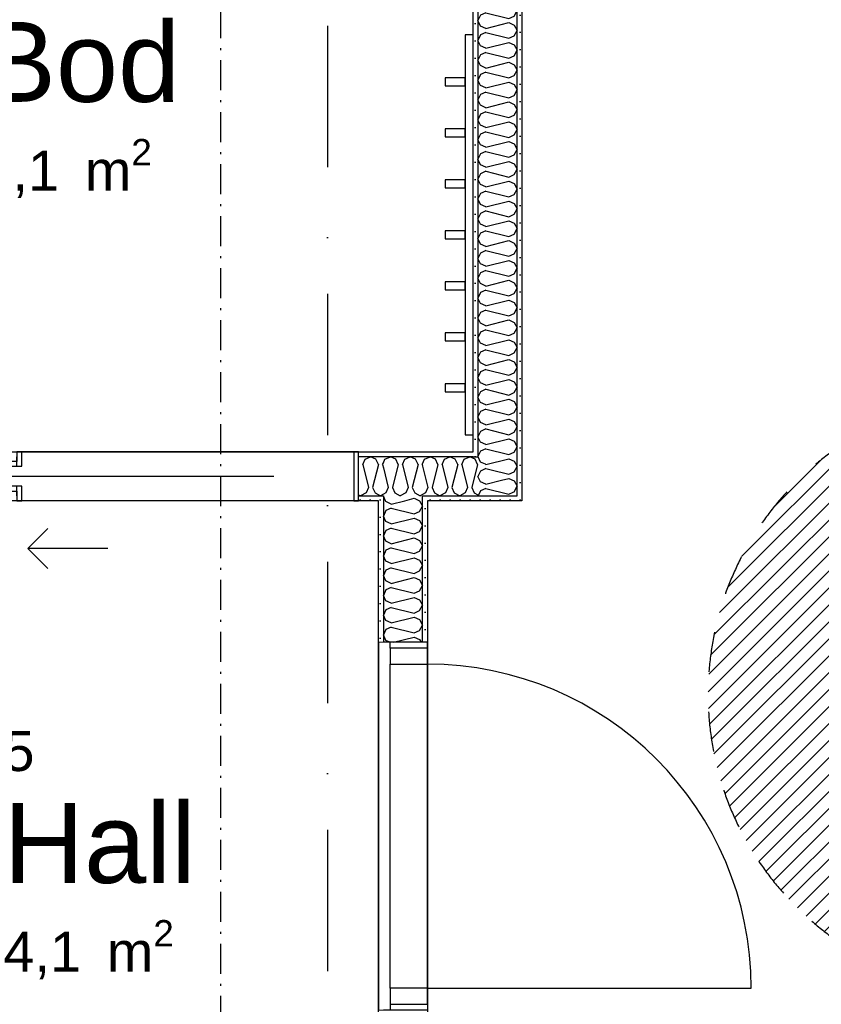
# Model space of a CAD drawing. Header units: millimetres. Extents: x -3836 to 10135, y -3581 to 11389.
# Tile 36 of 47: x 3386 to 5391, y 5471 to 7934. Entities that reach past the tile are written whole.
import ezdxf
from ezdxf.enums import TextEntityAlignment as Align

# ---------------------------------------------------------------- set-up
doc = ezdxf.new("R2010")
doc.units = ezdxf.units.MM
doc.header["$LTSCALE"] = 0.5
doc.header["$MEASUREMENT"] = 0
for name, pattern in [('Over snittplan', [260, 150, -50, 10, -50]), ('PLINE', [0]), ('Prikk & stiplet', [1340.555525, 705.555534, -352.777767, 0, -282.222223]), ('Stipling', [400, 200, -200])]:
    doc.linetypes.add(name, pattern=pattern)
doc.layers.add('236- Innvendig kledning og overflate(Nye konstruksjoner)', color=7, linetype='Continuous', lineweight=0)
for name, color, linetype in [('242- Ikke-bærende innervegger (Skravur)(Nye konstruksjoner)', 7, 'Continuous'), ('242- Ikke-bærende innervegger(Nye konstruksjoner)', 7, 'Continuous'), ('244- Vinduer_ dører_ foldevegger(Nye konstruksjoner)', 7, 'Continuous'), ('261- Primærkonstruksjon (tak)(Nye konstruksjoner)', 7, 'Continuous'), ('68-- Inventar (løst)(Nye konstruksjoner)', 7, 'Continuous'), ('852- Snittmarkør', 7, 'Continuous'), ('862- M___Nettoareal(Nye konstruksjoner)', 7, 'Continuous'), ('862- M___Nettoareal(Polylinje)(Nye konstruksjoner)', 7, 'Continuous'), ('862- M___Nettoareal(Tekst)(Nye konstruksjoner)', 7, 'Continuous')]:
    doc.layers.add(name, color=color, linetype=linetype)
doc.styles.add('GENERATED_STYLE_1', font='arial.ttf')
pattern_1 = [(0, (0, 0), (0, 43.30127), [0, -25]), (0, (12.5, 21.65), (0, 43.30127), [0, -25])]

# ---------------------------------------------------------------- blocks, each defined once
blk = doc.blocks.new('Bod_2_3', base_point=(3534.2, 7817.1))
at = {"layer": '862- M___Nettoareal(Polylinje)(Nye konstruksjoner)', "linetype": 'PLINE', "flags": 128}
blk.add_lwpolyline([(4519.9, 6853), (4519.9, 8929.6), (2538.9, 8929.6), (2538.9, 6853)], close=True, dxfattribs=at)
at = {"layer": '862- M___Nettoareal(Tekst)(Nye konstruksjoner)', "insert": (3290.2, 7635.7), "char_height": 100, "attachment_point": 1, "style": 'GENERATED_STYLE_1'}
blk.add_mtext('\\A1;{\\pql;\\pt0,50;\\fArial|b0|i0|c0|p0;\\W1.000000;4,1\\fArial|b0|i0|c0|p0;\\W1.000000;\\A1{\\H.66x;\\S^  ;}\\fArial|b0|i0|c0|p0;\\W1.000000; m\\fArial|b0|i0|c0|p0;\\W1.000000;\\A1{\\H.66x;\\S2^  ;}}', dxfattribs=at)
at = {"layer": '862- M___Nettoareal(Tekst)(Nye konstruksjoner)', "style": 'GENERATED_STYLE_1'}
for tag, height, p in [('DUMMY_862', 100, (3366.4, 8131.4)), ('DUMMY_861', 100, (3290.2, 8108.6)), ('DUMMY_863', 200, (3778.2, 7974.3)), ('ROOM_NAME', 200, (3290.2, 7928.6)), ('DUMMY_864', 100, (3290.2, 7660))]:
    blk.add_attdef(tag, text='', height=height, dxfattribs=at).set_placement(p, align=Align.TOP_LEFT)
blk = doc.blocks.new('Soverom_3_6', base_point=(5938.9, 6191.4))
at = {"layer": '862- M___Nettoareal(Polylinje)(Nye konstruksjoner)', "linetype": 'PLINE', "flags": 128}
blk.add_lwpolyline([(4641.9, 8929.6), (4641.9, 6731), (4405.4, 6731), (4405.4, 5407), (7532.8, 5407), (7540.4, 8929.6)], close=True, dxfattribs=at)
at = {"layer": '862- M___Nettoareal(Tekst)(Nye konstruksjoner)', "style": 'GENERATED_STYLE_1'}
for tag, height, p in [('DUMMY_862', 100, (5466.4, 6505.7)), ('DUMMY_861', 100, (5390.1, 6482.8)), ('DUMMY_863', 200, (6487.6, 6348.5)), ('ROOM_NAME', 200, (5390.1, 6302.8)), ('DUMMY_864', 100, (5390.1, 6034.2))]:
    blk.add_attdef(tag, text='', height=height, dxfattribs=at).set_placement(p, align=Align.TOP_LEFT)
blk = doc.blocks.new('Hall_5_7', base_point=(3581.5, 5863.3))
at = {"layer": '862- M___Nettoareal(Polylinje)(Nye konstruksjoner)', "linetype": 'PLINE', "flags": 128}
blk.add_lwpolyline([(2939.3, 3677.4), (4283.4, 3678.2), (4283.4, 6731), (2939.3, 6731)], close=True, dxfattribs=at)
at = {"layer": '862- M___Nettoareal(Tekst)(Nye konstruksjoner)', "insert": (3345.2, 5681.9), "char_height": 100, "attachment_point": 1, "style": 'GENERATED_STYLE_1'}
blk.add_mtext('\\A1;{\\pql;\\pt0,50;\\fArial|b0|i0|c0|p0;\\W1.000000;4,1\\fArial|b0|i0|c0|p0;\\W1.000000;\\A1{\\H.66x;\\S^  ;}\\fArial|b0|i0|c0|p0;\\W1.000000; m\\fArial|b0|i0|c0|p0;\\W1.000000;\\A1{\\H.66x;\\S2^  ;}}', dxfattribs=at)
at = {"layer": '862- M___Nettoareal(Tekst)(Nye konstruksjoner)', "style": 'GENERATED_STYLE_1'}
for tag, height, p in [('DUMMY_862', 100, (3421.5, 6177.6)), ('DUMMY_861', 100, (3345.2, 6154.7)), ('DUMMY_863', 200, (3817.7, 6020.4)), ('ROOM_NAME', 200, (3345.2, 5974.7)), ('DUMMY_864', 100, (3345.2, 5706.2))]:
    blk.add_attdef(tag, text='', height=height, dxfattribs=at).set_placement(p, align=Align.TOP_LEFT)
blk = doc.blocks.new('*X67')
at = {"layer": '242- Ikke-bærende innervegger (Skravur)(Nye konstruksjoner)', "linetype": 'PLINE'}
for p, q in [((4538.3, 6827.7), (4532.2, 6840.7)), ((4550.9, 6822), (4538.3, 6827.7)), ((4538.3, 6805.2), (4531.9, 6791.7)), ((4551.6, 6811.3), (4538.3, 6805.2)), ((4551.6, 6811.3), (4565, 6807.9)), ((4538.3, 6778.1), (4531.9, 6791.7)), ((4551.6, 6772.1), (4538.3, 6778.1)), ((4551.6, 6772.1), (4590.9, 6781.9)), ((4538.3, 6755.6), (4532.3, 6743)), ((4551.6, 6761.7), (4538.3, 6755.6)), ((4551.6, 6761.7), (4609.1, 6747.3)), ((4609.1, 6747.3), (4620.4, 6752.5))]:
    blk.add_line(p, q, dxfattribs=at)
blk = doc.blocks.new('*X69')
at = {"layer": '242- Ikke-bærende innervegger (Skravur)(Nye konstruksjoner)', "linetype": 'PLINE'}
for p, q in [((4532.2, 6840.7), (4532, 6841)), ((4551.6, 6821.7), (4609.1, 6836)), ((4609.1, 6836), (4622.3, 6830)), ((4622.3, 6830), (4629.9, 6816.5)), ((4551.6, 6821.7), (4550.9, 6822)), ((4565, 6807.9), (4609.1, 6796.9)), ((4609.1, 6796.9), (4622.3, 6802.9)), ((4622.3, 6802.9), (4629.9, 6816.5)), ((4590.9, 6781.9), (4609.1, 6786.5)), ((4609.1, 6786.5), (4622.3, 6780.4)), ((4622.3, 6780.4), (4629.9, 6766.9)), ((4620.4, 6752.5), (4622.3, 6753.3)), ((4622.3, 6753.3), (4629.9, 6766.9))]:
    blk.add_line(p, q, dxfattribs=at)
blk = doc.blocks.new('*X70')
at = {"layer": '242- Ikke-bærende innervegger (Skravur)(Nye konstruksjoner)', "linetype": 'PLINE'}
for p, q in [((4534.8, 8929.6), (4531.9, 8923.4)), ((4538.3, 8909.8), (4531.9, 8923.4)), ((4551.6, 8903.8), (4609.1, 8918.2)), ((4605.1, 8929.6), (4609.1, 8928.6)), ((4609.1, 8928.6), (4611.2, 8929.6)), ((4609.1, 8918.2), (4622.3, 8912.1)), ((4551.6, 8903.8), (4538.3, 8909.8)), ((4551.6, 8893.4), (4538.3, 8887.3)), ((4551.6, 8893.4), (4609.1, 8879)), ((4622.3, 8912.1), (4629.9, 8898.6)), ((4622.3, 8885), (4629.9, 8898.6)), ((4538.3, 8887.3), (4531.9, 8873.8)), ((4538.3, 8860.3), (4531.9, 8873.8)), ((4551.6, 8854.2), (4609.1, 8868.6)), ((4609.1, 8879), (4622.3, 8885)), ((4609.1, 8868.6), (4622.3, 8862.5)), ((4551.6, 8854.2), (4538.3, 8860.3)), ((4551.6, 8843.8), (4538.3, 8837.8)), ((4551.6, 8843.8), (4609.1, 8829.4)), ((4622.3, 8862.5), (4629.9, 8849)), ((4622.3, 8835.5), (4629.9, 8849)), ((4538.3, 8837.8), (4531.9, 8824.2)), ((4538.3, 8810.7), (4531.9, 8824.2)), ((4551.6, 8804.6), (4609.1, 8819)), ((4609.1, 8829.4), (4622.3, 8835.5)), ((4609.1, 8819), (4622.3, 8813)), ((4551.6, 8804.6), (4538.3, 8810.7)), ((4551.6, 8794.2), (4538.3, 8788.2)), ((4551.6, 8794.2), (4609.1, 8779.9)), ((4622.3, 8813), (4629.9, 8799.4)), ((4622.3, 8785.9), (4629.9, 8799.4)), ((4538.3, 8788.2), (4531.9, 8774.6)), ((4538.3, 8761.1), (4531.9, 8774.6)), ((4551.6, 8755.1), (4609.1, 8769.4)), ((4609.1, 8779.9), (4622.3, 8785.9)), ((4609.1, 8769.4), (4622.3, 8763.4)), ((4551.6, 8755.1), (4538.3, 8761.1)), ((4551.6, 8744.6), (4538.3, 8738.6)), ((4551.6, 8744.6), (4609.1, 8730.3)), ((4622.3, 8763.4), (4629.9, 8749.9)), ((4622.3, 8736.3), (4629.9, 8749.9)), ((4538.3, 8738.6), (4531.9, 8725.1)), ((4538.3, 8711.5), (4531.9, 8725.1)), ((4551.6, 8705.5), (4609.1, 8719.9)), ((4609.1, 8730.3), (4622.3, 8736.3)), ((4609.1, 8719.9), (4622.3, 8713.8)), ((4551.6, 8705.5), (4538.3, 8711.5)), ((4551.6, 8695.1), (4538.3, 8689)), ((4551.6, 8695.1), (4609.1, 8680.7)), ((4622.3, 8713.8), (4629.9, 8700.3)), ((4622.3, 8686.7), (4629.9, 8700.3)), ((4538.3, 8689), (4531.9, 8675.5)), ((4538.3, 8662), (4531.9, 8675.5)), ((4551.6, 8655.9), (4609.1, 8670.3)), ((4609.1, 8680.7), (4622.3, 8686.7)), ((4609.1, 8670.3), (4622.3, 8664.2)), ((4551.6, 8655.9), (4538.3, 8662)), ((4551.6, 8645.5), (4538.3, 8639.5)), ((4551.6, 8645.5), (4609.1, 8631.1)), ((4622.3, 8664.2), (4629.9, 8650.7)), ((4622.3, 8637.2), (4629.9, 8650.7)), ((4538.3, 8639.5), (4531.9, 8625.9)), ((4538.3, 8612.4), (4531.9, 8625.9)), ((4551.6, 8606.3), (4609.1, 8620.7)), ((4609.1, 8631.1), (4622.3, 8637.2)), ((4609.1, 8620.7), (4622.3, 8614.7)), ((4551.6, 8606.3), (4538.3, 8612.4)), ((4551.6, 8595.9), (4538.3, 8589.9)), ((4551.6, 8595.9), (4609.1, 8581.6)), ((4622.3, 8614.7), (4629.9, 8601.1)), ((4622.3, 8587.6), (4629.9, 8601.1)), ((4538.3, 8589.9), (4531.9, 8576.3)), ((4538.3, 8562.8), (4531.9, 8576.3)), ((4551.6, 8556.8), (4609.1, 8571.1)), ((4609.1, 8581.6), (4622.3, 8587.6)), ((4609.1, 8571.1), (4622.3, 8565.1)), ((4551.6, 8556.8), (4538.3, 8562.8)), ((4551.6, 8546.4), (4538.3, 8540.3)), ((4551.6, 8546.4), (4609.1, 8532)), ((4622.3, 8565.1), (4629.9, 8551.6)), ((4622.3, 8538), (4629.9, 8551.6)), ((4538.3, 8540.3), (4531.9, 8526.8)), ((4538.3, 8513.2), (4531.9, 8526.8)), ((4551.6, 8507.2), (4609.1, 8521.6)), ((4609.1, 8532), (4622.3, 8538)), ((4609.1, 8521.6), (4622.3, 8515.5)), ((4551.6, 8507.2), (4538.3, 8513.2)), ((4551.6, 8496.8), (4538.3, 8490.7)), ((4551.6, 8496.8), (4609.1, 8482.4)), ((4622.3, 8515.5), (4629.9, 8502)), ((4622.3, 8488.4), (4629.9, 8502)), ((4538.3, 8490.7), (4531.9, 8477.2)), ((4538.3, 8463.7), (4531.9, 8477.2)), ((4609.1, 8482.4), (4622.3, 8488.4)), ((4551.6, 8457.6), (4538.3, 8463.7)), ((4551.6, 8457.6), (4609.1, 8472)), ((4609.1, 8472), (4622.3, 8466)), ((4622.3, 8466), (4629.9, 8452.4)), ((4622.3, 8438.9), (4629.9, 8452.4)), ((4538.3, 8441.2), (4531.9, 8427.6)), ((4538.3, 8414.1), (4531.9, 8427.6)), ((4551.6, 8447.2), (4538.3, 8441.2)), ((4551.6, 8447.2), (4609.1, 8432.8)), ((4609.1, 8432.8), (4622.3, 8438.9)), ((4551.6, 8408), (4538.3, 8414.1)), ((4551.6, 8408), (4609.1, 8422.4)), ((4609.1, 8422.4), (4622.3, 8416.4)), ((4622.3, 8416.4), (4629.9, 8402.8)), ((4622.3, 8389.3), (4629.9, 8402.8)), ((4538.3, 8391.6), (4531.9, 8378.1)), ((4538.3, 8364.5), (4531.9, 8378.1)), ((4551.6, 8397.6), (4538.3, 8391.6)), ((4551.6, 8397.6), (4609.1, 8383.3)), ((4609.1, 8383.3), (4622.3, 8389.3)), ((4551.6, 8358.5), (4538.3, 8364.5)), ((4551.6, 8358.5), (4609.1, 8372.8)), ((4609.1, 8372.8), (4622.3, 8366.8)), ((4622.3, 8366.8), (4629.9, 8353.3)), ((4622.3, 8339.7), (4629.9, 8353.3)), ((4538.3, 8342), (4531.9, 8328.5)), ((4538.3, 8314.9), (4531.9, 8328.5)), ((4551.6, 8348.1), (4538.3, 8342)), ((4551.6, 8348.1), (4609.1, 8333.7)), ((4609.1, 8333.7), (4622.3, 8339.7)), ((4551.6, 8308.9), (4538.3, 8314.9)), ((4551.6, 8308.9), (4609.1, 8323.3)), ((4609.1, 8323.3), (4622.3, 8317.2)), ((4622.3, 8317.2), (4629.9, 8303.7)), ((4622.3, 8290.2), (4629.9, 8303.7)), ((4538.3, 8292.4), (4531.9, 8278.9)), ((4538.3, 8265.4), (4531.9, 8278.9)), ((4551.6, 8298.5), (4538.3, 8292.4)), ((4551.6, 8298.5), (4609.1, 8284.1)), ((4609.1, 8284.1), (4622.3, 8290.2)), ((4551.6, 8259.3), (4538.3, 8265.4)), ((4551.6, 8259.3), (4609.1, 8273.7)), ((4609.1, 8273.7), (4622.3, 8267.7)), ((4622.3, 8267.7), (4629.9, 8254.1)), ((4622.3, 8240.6), (4629.9, 8254.1)), ((4538.3, 8242.9), (4531.9, 8229.3)), ((4538.3, 8215.8), (4531.9, 8229.3)), ((4551.6, 8248.9), (4538.3, 8242.9)), ((4551.6, 8248.9), (4609.1, 8234.5)), ((4609.1, 8234.5), (4622.3, 8240.6)), ((4551.6, 8209.7), (4538.3, 8215.8)), ((4551.6, 8209.7), (4609.1, 8224.1)), ((4609.1, 8224.1), (4622.3, 8218.1)), ((4622.3, 8218.1), (4629.9, 8204.5)), ((4622.3, 8191), (4629.9, 8204.5)), ((4538.3, 8193.3), (4531.9, 8179.8)), ((4538.3, 8166.2), (4531.9, 8179.8)), ((4551.6, 8199.3), (4538.3, 8193.3)), ((4551.6, 8199.3), (4609.1, 8185)), ((4609.1, 8185), (4622.3, 8191)), ((4551.6, 8160.2), (4538.3, 8166.2)), ((4551.6, 8160.2), (4609.1, 8174.5)), ((4609.1, 8174.5), (4622.3, 8168.5)), ((4622.3, 8168.5), (4629.9, 8155)), ((4622.3, 8141.4), (4629.9, 8155)), ((4538.3, 8143.7), (4531.9, 8130.2)), ((4538.3, 8116.6), (4531.9, 8130.2)), ((4551.6, 8149.8), (4538.3, 8143.7)), ((4551.6, 8149.8), (4609.1, 8135.4)), ((4609.1, 8135.4), (4622.3, 8141.4)), ((4551.6, 8110.6), (4538.3, 8116.6)), ((4551.6, 8110.6), (4609.1, 8125)), ((4609.1, 8125), (4622.3, 8118.9)), ((4622.3, 8118.9), (4629.9, 8105.4)), ((4622.3, 8091.9), (4629.9, 8105.4)), ((4538.3, 8094.1), (4531.9, 8080.6)), ((4538.3, 8067.1), (4531.9, 8080.6)), ((4551.6, 8100.2), (4538.3, 8094.1)), ((4551.6, 8100.2), (4609.1, 8085.8)), ((4609.1, 8085.8), (4622.3, 8091.9)), ((4551.6, 8061), (4538.3, 8067.1)), ((4551.6, 8061), (4609.1, 8075.4)), ((4609.1, 8075.4), (4622.3, 8069.4)), ((4622.3, 8069.4), (4629.9, 8055.8)), ((4622.3, 8042.3), (4629.9, 8055.8)), ((4538.3, 8044.6), (4531.9, 8031)), ((4538.3, 8017.5), (4531.9, 8031)), ((4551.6, 8050.6), (4538.3, 8044.6)), ((4551.6, 8050.6), (4609.1, 8036.2)), ((4609.1, 8036.2), (4622.3, 8042.3)), ((4551.6, 8011.5), (4538.3, 8017.5)), ((4551.6, 8011.5), (4609.1, 8025.8)), ((4609.1, 8025.8), (4622.3, 8019.8)), ((4622.3, 8019.8), (4629.9, 8006.2)), ((4622.3, 7992.7), (4629.9, 8006.2)), ((4538.3, 7995), (4531.9, 7981.5)), ((4538.3, 7967.9), (4531.9, 7981.5)), ((4551.6, 8001), (4538.3, 7995)), ((4551.6, 8001), (4609.1, 7986.7)), ((4609.1, 7986.7), (4622.3, 7992.7)), ((4551.6, 7961.9), (4538.3, 7967.9)), ((4551.6, 7961.9), (4609.1, 7976.2)), ((4609.1, 7976.2), (4622.3, 7970.2)), ((4622.3, 7970.2), (4629.9, 7956.7)), ((4622.3, 7943.1), (4629.9, 7956.7)), ((4538.3, 7945.4), (4531.9, 7931.9)), ((4538.3, 7918.3), (4531.9, 7931.9)), ((4551.6, 7951.5), (4538.3, 7945.4)), ((4551.6, 7951.5), (4609.1, 7937.1)), ((4609.1, 7937.1), (4622.3, 7943.1)), ((4551.6, 7912.3), (4538.3, 7918.3)), ((4551.6, 7912.3), (4609.1, 7926.7)), ((4609.1, 7926.7), (4622.3, 7920.6)), ((4622.3, 7920.6), (4629.9, 7907.1)), ((4622.3, 7893.6), (4629.9, 7907.1)), ((4538.3, 7895.8), (4531.9, 7882.3)), ((4538.3, 7868.8), (4531.9, 7882.3)), ((4551.6, 7901.9), (4538.3, 7895.8)), ((4551.6, 7901.9), (4609.1, 7887.5)), ((4609.1, 7887.5), (4622.3, 7893.6)), ((4551.6, 7862.7), (4538.3, 7868.8)), ((4551.6, 7862.7), (4609.1, 7877.1)), ((4609.1, 7877.1), (4622.3, 7871.1)), ((4622.3, 7871.1), (4629.9, 7857.5)), ((4622.3, 7844), (4629.9, 7857.5)), ((4538.3, 7846.3), (4531.9, 7832.7)), ((4538.3, 7819.2), (4531.9, 7832.7)), ((4551.6, 7852.3), (4538.3, 7846.3)), ((4551.6, 7852.3), (4609.1, 7837.9)), ((4609.1, 7837.9), (4622.3, 7844)), ((4551.6, 7813.2), (4538.3, 7819.2)), ((4551.6, 7813.2), (4609.1, 7827.5)), ((4609.1, 7827.5), (4622.3, 7821.5)), ((4622.3, 7821.5), (4629.9, 7807.9)), ((4622.3, 7794.4), (4629.9, 7807.9)), ((4538.3, 7796.7), (4531.9, 7783.2)), ((4538.3, 7769.6), (4531.9, 7783.2)), ((4551.6, 7802.7), (4538.3, 7796.7)), ((4551.6, 7802.7), (4609.1, 7788.4)), ((4609.1, 7788.4), (4622.3, 7794.4)), ((4551.6, 7763.6), (4538.3, 7769.6)), ((4551.6, 7763.6), (4609.1, 7778)), ((4609.1, 7778), (4622.3, 7771.9)), ((4622.3, 7771.9), (4629.9, 7758.4)), ((4622.3, 7744.8), (4629.9, 7758.4)), ((4538.3, 7747.1), (4531.9, 7733.6)), ((4538.3, 7720), (4531.9, 7733.6)), ((4551.6, 7753.2), (4538.3, 7747.1)), ((4551.6, 7753.2), (4609.1, 7738.8)), ((4609.1, 7738.8), (4622.3, 7744.8)), ((4551.6, 7714), (4538.3, 7720)), ((4551.6, 7714), (4609.1, 7728.4)), ((4609.1, 7728.4), (4622.3, 7722.3)), ((4622.3, 7722.3), (4629.9, 7708.8)), ((4622.3, 7695.3), (4629.9, 7708.8)), ((4538.3, 7697.5), (4531.9, 7684)), ((4551.6, 7703.6), (4538.3, 7697.5)), ((4551.6, 7703.6), (4609.1, 7689.2)), ((4609.1, 7689.2), (4622.3, 7695.3)), ((4538.3, 7670.5), (4531.9, 7684)), ((4551.6, 7664.4), (4538.3, 7670.5)), ((4551.6, 7664.4), (4609.1, 7678.8)), ((4609.1, 7678.8), (4622.3, 7672.8)), ((4622.3, 7672.8), (4629.9, 7659.2)), ((4538.3, 7648), (4531.9, 7634.4)), ((4551.6, 7654), (4538.3, 7648)), ((4551.6, 7654), (4609.1, 7639.6)), ((4609.1, 7639.6), (4622.3, 7645.7)), ((4622.3, 7645.7), (4629.9, 7659.2)), ((4538.3, 7620.9), (4531.9, 7634.4)), ((4551.6, 7614.9), (4538.3, 7620.9)), ((4551.6, 7614.9), (4609.1, 7629.2)), ((4609.1, 7629.2), (4622.3, 7623.2)), ((4622.3, 7623.2), (4629.9, 7609.6)), ((4538.3, 7598.4), (4531.9, 7584.9)), ((4551.6, 7604.4), (4538.3, 7598.4)), ((4551.6, 7604.4), (4609.1, 7590.1)), ((4609.1, 7590.1), (4622.3, 7596.1)), ((4622.3, 7596.1), (4629.9, 7609.6)), ((4538.3, 7571.3), (4531.9, 7584.9)), ((4551.6, 7565.3), (4538.3, 7571.3)), ((4551.6, 7565.3), (4609.1, 7579.7)), ((4609.1, 7579.7), (4622.3, 7573.6)), ((4622.3, 7573.6), (4629.9, 7560.1)), ((4538.3, 7548.8), (4531.9, 7535.3)), ((4551.6, 7554.9), (4538.3, 7548.8)), ((4551.6, 7554.9), (4609.1, 7540.5)), ((4609.1, 7540.5), (4622.3, 7546.5)), ((4622.3, 7546.5), (4629.9, 7560.1)), ((4538.3, 7521.8), (4531.9, 7535.3)), ((4551.6, 7515.7), (4538.3, 7521.8)), ((4551.6, 7515.7), (4609.1, 7530.1)), ((4609.1, 7530.1), (4622.3, 7524)), ((4622.3, 7524), (4629.9, 7510.5)), ((4538.3, 7499.3), (4531.9, 7485.7)), ((4551.6, 7505.3), (4538.3, 7499.3)), ((4551.6, 7505.3), (4609.1, 7490.9)), ((4609.1, 7490.9), (4622.3, 7497)), ((4622.3, 7497), (4629.9, 7510.5)), ((4538.3, 7472.2), (4531.9, 7485.7)), ((4551.6, 7466.1), (4538.3, 7472.2)), ((4551.6, 7466.1), (4609.1, 7480.5)), ((4609.1, 7480.5), (4622.3, 7474.5)), ((4622.3, 7474.5), (4629.9, 7460.9)), ((4538.3, 7449.7), (4531.9, 7436.1)), ((4551.6, 7455.7), (4538.3, 7449.7)), ((4551.6, 7455.7), (4609.1, 7441.3)), ((4609.1, 7441.3), (4622.3, 7447.4)), ((4622.3, 7447.4), (4629.9, 7460.9)), ((4538.3, 7422.6), (4531.9, 7436.1)), ((4551.6, 7416.6), (4538.3, 7422.6)), ((4551.6, 7416.6), (4609.1, 7430.9)), ((4609.1, 7430.9), (4622.3, 7424.9)), ((4622.3, 7424.9), (4629.9, 7411.4)), ((4538.3, 7400.1), (4531.9, 7386.6)), ((4551.6, 7406.1), (4538.3, 7400.1)), ((4551.6, 7406.1), (4609.1, 7391.8)), ((4609.1, 7391.8), (4622.3, 7397.8)), ((4622.3, 7397.8), (4629.9, 7411.4)), ((4538.3, 7373), (4531.9, 7386.6)), ((4551.6, 7367), (4538.3, 7373)), ((4551.6, 7367), (4609.1, 7381.4)), ((4609.1, 7381.4), (4622.3, 7375.3)), ((4622.3, 7375.3), (4629.9, 7361.8)), ((4538.3, 7350.5), (4531.9, 7337)), ((4551.6, 7356.6), (4538.3, 7350.5)), ((4551.6, 7356.6), (4609.1, 7342.2)), ((4609.1, 7342.2), (4622.3, 7348.2)), ((4622.3, 7348.2), (4629.9, 7361.8)), ((4538.3, 7323.5), (4531.9, 7337)), ((4551.6, 7317.4), (4538.3, 7323.5)), ((4551.6, 7317.4), (4609.1, 7331.8)), ((4609.1, 7331.8), (4622.3, 7325.7)), ((4622.3, 7325.7), (4629.9, 7312.2)), ((4538.3, 7301), (4531.9, 7287.4)), ((4551.6, 7307), (4538.3, 7301)), ((4551.6, 7307), (4609.1, 7292.6)), ((4609.1, 7292.6), (4622.3, 7298.7)), ((4622.3, 7298.7), (4629.9, 7312.2)), ((4538.3, 7273.9), (4531.9, 7287.4)), ((4551.6, 7267.8), (4538.3, 7273.9)), ((4551.6, 7267.8), (4609.1, 7282.2)), ((4609.1, 7282.2), (4622.3, 7276.2)), ((4622.3, 7276.2), (4629.9, 7262.6)), ((4538.3, 7251.4), (4531.9, 7237.8)), ((4551.6, 7257.4), (4538.3, 7251.4)), ((4551.6, 7257.4), (4609.1, 7243.1)), ((4609.1, 7243.1), (4622.3, 7249.1)), ((4622.3, 7249.1), (4629.9, 7262.6)), ((4538.3, 7224.3), (4531.9, 7237.8)), ((4551.6, 7218.3), (4538.3, 7224.3)), ((4551.6, 7218.3), (4609.1, 7232.6)), ((4609.1, 7232.6), (4622.3, 7226.6)), ((4622.3, 7226.6), (4629.9, 7213.1)), ((4538.3, 7201.8), (4531.9, 7188.3)), ((4551.6, 7207.8), (4538.3, 7201.8)), ((4551.6, 7207.8), (4609.1, 7193.5)), ((4609.1, 7193.5), (4622.3, 7199.5)), ((4622.3, 7199.5), (4629.9, 7213.1)), ((4538.3, 7174.7), (4531.9, 7188.3)), ((4551.6, 7168.7), (4538.3, 7174.7)), ((4551.6, 7168.7), (4609.1, 7183.1)), ((4609.1, 7183.1), (4622.3, 7177)), ((4622.3, 7177), (4629.9, 7163.5)), ((4538.3, 7152.2), (4531.9, 7138.7)), ((4551.6, 7158.3), (4538.3, 7152.2)), ((4551.6, 7158.3), (4609.1, 7143.9)), ((4609.1, 7143.9), (4622.3, 7149.9)), ((4622.3, 7149.9), (4629.9, 7163.5)), ((4538.3, 7125.2), (4531.9, 7138.7)), ((4551.6, 7119.1), (4538.3, 7125.2)), ((4551.6, 7119.1), (4609.1, 7133.5)), ((4609.1, 7133.5), (4622.3, 7127.4)), ((4622.3, 7127.4), (4629.9, 7113.9)), ((4538.3, 7102.7), (4531.9, 7089.1)), ((4551.6, 7108.7), (4538.3, 7102.7)), ((4551.6, 7108.7), (4609.1, 7094.3)), ((4609.1, 7094.3), (4622.3, 7100.4)), ((4622.3, 7100.4), (4629.9, 7113.9)), ((4538.3, 7075.6), (4531.9, 7089.1)), ((4551.6, 7069.5), (4538.3, 7075.6)), ((4551.6, 7069.5), (4609.1, 7083.9)), ((4609.1, 7083.9), (4622.3, 7077.9)), ((4622.3, 7077.9), (4629.9, 7064.3)), ((4538.3, 7053.1), (4531.9, 7039.5)), ((4551.6, 7059.1), (4538.3, 7053.1)), ((4551.6, 7059.1), (4609.1, 7044.8)), ((4609.1, 7044.8), (4622.3, 7050.8)), ((4622.3, 7050.8), (4629.9, 7064.3)), ((4538.3, 7026), (4531.9, 7039.5)), ((4551.6, 7020), (4538.3, 7026)), ((4551.6, 7020), (4609.1, 7034.3)), ((4609.1, 7034.3), (4622.3, 7028.3)), ((4622.3, 7028.3), (4629.9, 7014.8)), ((4538.3, 7003.5), (4531.9, 6990)), ((4551.6, 7009.6), (4538.3, 7003.5)), ((4551.6, 7009.6), (4609.1, 6995.2)), ((4609.1, 6995.2), (4622.3, 7001.2)), ((4622.3, 7001.2), (4629.9, 7014.8)), ((4538.3, 6976.4), (4531.9, 6990)), ((4551.6, 6970.4), (4538.3, 6976.4)), ((4551.6, 6970.4), (4609.1, 6984.8)), ((4609.1, 6984.8), (4622.3, 6978.7)), ((4622.3, 6978.7), (4629.9, 6965.2)), ((4538.3, 6953.9), (4531.9, 6940.4)), ((4551.6, 6960), (4538.3, 6953.9)), ((4551.6, 6960), (4609.1, 6945.6)), ((4609.1, 6945.6), (4622.3, 6951.6)), ((4622.3, 6951.6), (4629.9, 6965.2)), ((4538.3, 6926.9), (4531.9, 6940.4)), ((4551.6, 6920.8), (4538.3, 6926.9)), ((4551.6, 6920.8), (4609.1, 6935.2)), ((4609.1, 6935.2), (4622.3, 6929.1)), ((4622.3, 6929.1), (4629.9, 6915.6)), ((4538.3, 6904.4), (4531.9, 6890.8)), ((4551.6, 6910.4), (4538.3, 6904.4)), ((4551.6, 6910.4), (4609.1, 6896)), ((4609.1, 6896), (4622.3, 6902.1)), ((4622.3, 6902.1), (4629.9, 6915.6)), ((4538.3, 6877.3), (4531.9, 6890.8)), ((4551.6, 6871.2), (4538.3, 6877.3)), ((4551.6, 6871.2), (4609.1, 6885.6)), ((4609.1, 6885.6), (4622.3, 6879.6)), ((4622.3, 6879.6), (4629.9, 6866)), ((4538.3, 6854.8), (4531.9, 6841.2)), ((4551.6, 6860.8), (4538.3, 6854.8)), ((4551.6, 6860.8), (4609.1, 6846.5)), ((4609.1, 6846.5), (4622.3, 6852.5)), ((4622.3, 6852.5), (4629.9, 6866)), ((4532, 6841), (4531.9, 6841.2))]:
    blk.add_line(p, q, dxfattribs=at)
blk = doc.blocks.new('*X71')
at = {"layer": '242- Ikke-bærende innervegger (Skravur)(Nye konstruksjoner)', "linetype": 'PLINE'}
for p, q in [((4295.9, 6743), (4295.4, 6742.1)), ((4300.7, 6731), (4295.4, 6742.1)), ((4348.9, 6731), (4372.6, 6736.9)), ((4372.6, 6736.9), (4385.6, 6731))]:
    blk.add_line(p, q, dxfattribs=at)
blk = doc.blocks.new('*X77')
at = {"layer": '242- Ikke-bærende innervegger (Skravur)(Nye konstruksjoner)', "linetype": 'PLINE'}
for p, q in [((4301.9, 6728.6), (4300.7, 6731)), ((4315.1, 6722.5), (4301.9, 6728.6)), ((4315.1, 6722.5), (4348.9, 6731)), ((4385.6, 6731), (4385.9, 6730.9)), ((4385.9, 6730.9), (4393.4, 6717.3)), ((4301.9, 6706.1), (4295.4, 6692.5)), ((4315.1, 6712.1), (4301.9, 6706.1)), ((4315.1, 6712.1), (4372.6, 6697.7)), ((4372.6, 6697.7), (4385.9, 6703.8)), ((4385.9, 6703.8), (4393.4, 6717.3)), ((4301.9, 6679), (4295.4, 6692.5)), ((4315.1, 6672.9), (4301.9, 6679)), ((4315.1, 6672.9), (4372.6, 6687.3)), ((4372.6, 6687.3), (4385.9, 6681.3)), ((4385.9, 6681.3), (4393.4, 6667.7)), ((4301.9, 6656.5), (4295.4, 6643)), ((4315.1, 6662.5), (4301.9, 6656.5)), ((4315.1, 6662.5), (4372.6, 6648.2)), ((4372.6, 6648.2), (4385.9, 6654.2)), ((4385.9, 6654.2), (4393.4, 6667.7)), ((4301.9, 6629.4), (4295.4, 6643)), ((4315.1, 6623.4), (4301.9, 6629.4)), ((4315.1, 6623.4), (4372.6, 6637.7)), ((4372.6, 6637.7), (4385.9, 6631.7)), ((4385.9, 6631.7), (4393.4, 6618.2)), ((4301.9, 6606.9), (4295.4, 6593.4)), ((4315.1, 6613), (4301.9, 6606.9)), ((4315.1, 6613), (4372.6, 6598.6)), ((4372.6, 6598.6), (4385.9, 6604.6)), ((4385.9, 6604.6), (4393.4, 6618.2)), ((4301.9, 6579.8), (4295.4, 6593.4)), ((4315.1, 6573.8), (4301.9, 6579.8)), ((4315.1, 6573.8), (4372.6, 6588.2)), ((4372.6, 6588.2), (4385.9, 6582.1)), ((4385.9, 6582.1), (4393.4, 6568.6)), ((4301.9, 6557.3), (4295.4, 6543.8)), ((4315.1, 6563.4), (4301.9, 6557.3)), ((4315.1, 6563.4), (4372.6, 6549)), ((4372.6, 6549), (4385.9, 6555.1)), ((4385.9, 6555.1), (4393.4, 6568.6)), ((4301.9, 6530.3), (4295.4, 6543.8)), ((4315.1, 6524.2), (4301.9, 6530.3)), ((4315.1, 6524.2), (4372.6, 6538.6)), ((4372.6, 6538.6), (4385.9, 6532.6)), ((4385.9, 6532.6), (4393.4, 6519)), ((4301.9, 6507.8), (4295.4, 6494.2)), ((4315.1, 6513.8), (4301.9, 6507.8)), ((4315.1, 6513.8), (4372.6, 6499.4)), ((4372.6, 6499.4), (4385.9, 6505.5)), ((4385.9, 6505.5), (4393.4, 6519)), ((4301.9, 6480.7), (4295.4, 6494.2)), ((4315.1, 6474.6), (4301.9, 6480.7)), ((4315.1, 6474.6), (4372.6, 6489)), ((4372.6, 6489), (4385.9, 6483)), ((4385.9, 6483), (4393.4, 6469.4)), ((4301.9, 6458.2), (4295.4, 6444.7)), ((4315.1, 6464.2), (4301.9, 6458.2)), ((4315.1, 6464.2), (4372.6, 6449.9)), ((4372.6, 6449.9), (4385.9, 6455.9)), ((4385.9, 6455.9), (4393.4, 6469.4)), ((4301.9, 6431.1), (4295.4, 6444.7)), ((4315.1, 6425.1), (4301.9, 6431.1)), ((4315.1, 6425.1), (4372.6, 6439.4)), ((4372.6, 6439.4), (4385.9, 6433.4)), ((4385.9, 6433.4), (4393.4, 6419.9)), ((4301.9, 6408.6), (4295.4, 6395.1)), ((4315.1, 6414.7), (4301.9, 6408.6)), ((4315.1, 6414.7), (4372.6, 6400.3)), ((4372.6, 6400.3), (4385.9, 6406.3)), ((4385.9, 6406.3), (4393.4, 6419.9)), ((4301.9, 6381.5), (4295.4, 6395.1)), ((4311.9, 6377), (4301.9, 6381.5)), ((4321, 6377), (4372.6, 6389.9)), ((4372.6, 6389.9), (4385.9, 6383.8)), ((4385.9, 6383.8), (4389.7, 6377))]:
    blk.add_line(p, q, dxfattribs=at)
blk = doc.blocks.new('Dør[3]')
at = {"layer": '236- Innvendig kledning og overflate(Nye konstruksjoner)', "linetype": 'PLINE'}
for p, q in [((4295.4, 6377), (4283.4, 6377)), ((4405.4, 6377), (4393.4, 6377)), ((4405.4, 6377), (4393.4, 6377)), ((4295.4, 5457), (4283.4, 5457)), ((4405.4, 5457), (4393.4, 5457)), ((4405.4, 5457), (4393.4, 5457))]:
    blk.add_line(p, q, dxfattribs=at)
at = {"layer": '244- Vinduer_ dører_ foldevegger(Nye konstruksjoner)', "linetype": 'PLINE'}
for p, q in [((4283.4, 6377), (4283.4, 5457)), ((4312.4, 6377), (4295.4, 6377)), ((4312.4, 6362), (4312.4, 6377)), ((4405.4, 6377), (4312.4, 6377)), ((4393.4, 6377), (4312.4, 6377)), ((4393.4, 6377), (4312.4, 6377)), ((4312.4, 6362), (4312.4, 6322)), ((4405.4, 6362), (4312.4, 6362)), ((4405.4, 6377), (4405.4, 5457)), ((4405.4, 6362), (4405.4, 6377)), ((4405.4, 6322), (4405.4, 6362)), ((4312.4, 5512), (4312.4, 6322)), ((4312.4, 6322), (4405.4, 6322)), ((4405.4, 6322), (4405.4, 5512)), ((4405.4, 5512), (4405.4, 6322)), ((4405.4, 5512), (4312.4, 5512)), ((4312.4, 5512), (4312.4, 5472)), ((4405.4, 5512), (5215.4, 5512)), ((4405.4, 5472), (4405.4, 5512)), ((4312.4, 5472), (4312.4, 5457)), ((4312.4, 5472), (4405.4, 5472)), ((4405.4, 5472), (4405.4, 5457)), ((4312.4, 5457), (4295.4, 5457)), ((4405.4, 5457), (4312.4, 5457)), ((4393.4, 5457), (4312.4, 5457)), ((4393.4, 5457), (4312.4, 5457))]:
    blk.add_line(p, q, dxfattribs=at)
blk.add_arc((4405.4, 5512), 810, 0, 90, dxfattribs=at)
blk = doc.blocks.new('*X106')
at = {"layer": '242- Ikke-bærende innervegger (Skravur)(Nye konstruksjoner)', "linetype": 'PLINE'}
for p, q in [((4243.8, 6821.3), (4249.8, 6834.6)), ((4249.8, 6834.6), (4263.4, 6841)), ((4276.9, 6834.6), (4263.4, 6841)), ((4283, 6821.3), (4276.9, 6834.6)), ((4293.4, 6821.3), (4295.4, 6825.8)), ((4243.8, 6821.3), (4258.2, 6763.8)), ((4283, 6821.3), (4268.6, 6763.8)), ((4293.4, 6821.3), (4295.4, 6813)), ((4252.1, 6750.5), (4238.6, 6743)), ((4258.2, 6763.8), (4252.1, 6750.5)), ((4268.6, 6763.8), (4274.6, 6750.5)), ((4274.6, 6750.5), (4288.2, 6743)), ((4233.4, 6745.8), (4238.6, 6743)), ((4295.4, 6747), (4288.2, 6743))]:
    blk.add_line(p, q, dxfattribs=at)
blk = doc.blocks.new('*X107')
at = {"layer": '242- Ikke-bærende innervegger (Skravur)(Nye konstruksjoner)', "linetype": 'PLINE'}
for p, q in [((4295.4, 6825.8), (4299.4, 6834.6)), ((4299.4, 6834.6), (4313, 6841)), ((4326.5, 6834.6), (4313, 6841)), ((4332.5, 6821.3), (4326.5, 6834.6)), ((4343, 6821.3), (4349, 6834.6)), ((4349, 6834.6), (4362.5, 6841)), ((4376.1, 6834.6), (4362.5, 6841)), ((4382.1, 6821.3), (4376.1, 6834.6)), ((4392.5, 6821.3), (4393.4, 6823.3)), ((4295.4, 6813), (4307.8, 6763.8)), ((4332.5, 6821.3), (4318.2, 6763.8)), ((4343, 6821.3), (4357.3, 6763.8)), ((4382.1, 6821.3), (4367.7, 6763.8)), ((4392.5, 6821.3), (4393.4, 6817.6)), ((4301.7, 6750.5), (4295.4, 6747)), ((4307.8, 6763.8), (4301.7, 6750.5)), ((4318.2, 6763.8), (4324.2, 6750.5)), ((4324.2, 6750.5), (4337.7, 6743)), ((4351.3, 6750.5), (4337.7, 6743)), ((4357.3, 6763.8), (4351.3, 6750.5)), ((4367.7, 6763.8), (4373.8, 6750.5)), ((4373.8, 6750.5), (4387.3, 6743)), ((4393.4, 6746.4), (4387.3, 6743))]:
    blk.add_line(p, q, dxfattribs=at)
blk = doc.blocks.new('*X108')
at = {"layer": '242- Ikke-bærende innervegger (Skravur)(Nye konstruksjoner)', "linetype": 'PLINE'}
for p, q in [((4393.4, 6823.3), (4398.6, 6834.6)), ((4398.6, 6834.6), (4412.1, 6841)), ((4425.6, 6834.6), (4412.1, 6841)), ((4431.7, 6821.3), (4425.6, 6834.6)), ((4442.1, 6821.3), (4448.1, 6834.6)), ((4448.1, 6834.6), (4461.7, 6841)), ((4475.2, 6834.6), (4461.7, 6841)), ((4481.3, 6821.3), (4475.2, 6834.6)), ((4491.7, 6821.3), (4497.7, 6834.6)), ((4497.7, 6834.6), (4511.3, 6841)), ((4524.8, 6834.6), (4511.3, 6841)), ((4530.8, 6821.3), (4524.8, 6834.6)), ((4393.4, 6817.6), (4406.9, 6763.8)), ((4431.7, 6821.3), (4417.3, 6763.8)), ((4442.1, 6821.3), (4456.5, 6763.8)), ((4481.3, 6821.3), (4466.9, 6763.8)), ((4491.7, 6821.3), (4506.1, 6763.8)), ((4530.8, 6821.3), (4516.5, 6763.8)), ((4400.9, 6750.5), (4393.4, 6746.4)), ((4406.9, 6763.8), (4400.9, 6750.5)), ((4417.3, 6763.8), (4423.4, 6750.5)), ((4423.4, 6750.5), (4436.9, 6743)), ((4450.4, 6750.5), (4436.9, 6743)), ((4456.5, 6763.8), (4450.4, 6750.5)), ((4466.9, 6763.8), (4472.9, 6750.5)), ((4472.9, 6750.5), (4486.5, 6743)), ((4500, 6750.5), (4486.5, 6743)), ((4506.1, 6763.8), (4500, 6750.5)), ((4516.5, 6763.8), (4522.5, 6750.5)), ((4522.5, 6750.5), (4531.9, 6745.3))]:
    blk.add_line(p, q, dxfattribs=at)
blk = doc.blocks.new('Skyvedør med pocketkarm[5]')
at = {"layer": '236- Innvendig kledning og overflate(Nye konstruksjoner)', "linetype": 'PLINE'}
for p, q in [((3378.9, 6841), (3378.9, 6853)), ((3378.9, 6841), (3378.9, 6853)), ((4233.4, 6841), (4233.4, 6853)), ((4233.4, 6841), (4233.4, 6853)), ((3378.9, 6731), (3378.9, 6743)), ((3378.9, 6731), (3378.9, 6743)), ((4233.4, 6731), (4233.4, 6743)), ((4233.4, 6731), (4233.4, 6743))]:
    blk.add_line(p, q, dxfattribs=at)
at = {"layer": '244- Vinduer_ dører_ foldevegger(Nye konstruksjoner)', "linetype": 'PLINE'}
for p, q in [((4233.4, 6853), (3378.9, 6853)), ((3390.9, 6853), (3378.9, 6853)), ((3378.9, 6853), (3378.9, 6829)), ((3390.9, 6817), (3390.9, 6853)), ((4233.4, 6853), (4221.4, 6853)), ((4221.4, 6853), (4221.4, 6731)), ((4233.4, 6731), (4233.4, 6853)), ((3378.9, 6829), (2543.4, 6829)), ((2543.4, 6829), (2543.4, 6755)), ((3378.9, 6829), (3378.9, 6841)), ((3378.9, 6829), (3378.9, 6841)), ((3378.9, 6817), (3378.9, 6829)), ((4233.4, 6743), (4233.4, 6841)), ((4233.4, 6743), (4233.4, 6841)), ((2555.4, 6767), (2555.4, 6817)), ((2555.4, 6817), (3378.9, 6817)), ((3378.9, 6817), (3390.9, 6817)), ((3190.9, 6792), (4021.4, 6792)), ((2543.4, 6755), (3378.9, 6755)), ((3378.9, 6767), (2555.4, 6767)), ((3390.9, 6767), (3378.9, 6767)), ((3378.9, 6755), (3378.9, 6767)), ((3378.9, 6755), (3378.9, 6731)), ((3378.9, 6743), (3378.9, 6755)), ((3378.9, 6743), (3378.9, 6755)), ((3390.9, 6731), (3390.9, 6767)), ((4233.4, 6731), (3378.9, 6731)), ((3378.9, 6731), (3390.9, 6731)), ((4221.4, 6731), (4233.4, 6731)), ((3406.2, 6611), (3456.2, 6661)), ((3606.2, 6611), (3406.2, 6611)), ((3406.2, 6611), (3456.2, 6561))]:
    blk.add_line(p, q, dxfattribs=at)
blk = doc.blocks.new('Skilt handikap[8]', base_point=(5107.5, 5496.4))
at = {"layer": '862- M___Nettoareal(Nye konstruksjoner)', "linetype": 'Continuous'}
h = blk.add_hatch(dxfattribs=at)
h.set_pattern_fill('Skrålinjer_1', color=256, style=0, pattern_type=2)
h.set_pattern_definition([(45, (0, 0), (-21.2132, 21.2132), [])])
h.paths.add_polyline_path([(6607.5, 6246.4, 1), (5107.5, 6246.4, 1)])
at = {"layer": '862- M___Nettoareal(Nye konstruksjoner)', "linetype": 'Stipling', "flags": 128}
blk.add_lwpolyline([(6607.5, 6246.4, 1), (5107.5, 6246.4, 1)], format="xyb", close=True, dxfattribs=at)
blk = doc.blocks.new('Knagger[38]', base_point=(4519.9, 7395.8))
at = {"layer": '68-- Inventar (løst)(Nye konstruksjoner)', "linetype": 'PLINE', "flags": 128}
for points in [[(4499.9, 7895.8), (4499.9, 6895.8), (4519.9, 6895.8), (4519.9, 7895.8)], [(4449.9, 7768.3), (4499.9, 7768.3), (4499.9, 7788.3), (4449.9, 7788.3)], [(4449.9, 7640.8), (4499.9, 7640.8), (4499.9, 7660.8), (4449.9, 7660.8)], [(4449.9, 7513.3), (4499.9, 7513.3), (4499.9, 7533.3), (4449.9, 7533.3)], [(4449.9, 7385.8), (4499.9, 7385.8), (4499.9, 7405.8), (4449.9, 7405.8)], [(4449.9, 7258.3), (4499.9, 7258.3), (4499.9, 7278.3), (4449.9, 7278.3)], [(4449.9, 7130.8), (4499.9, 7130.8), (4499.9, 7150.8), (4449.9, 7150.8)], [(4449.9, 7003.3), (4499.9, 7003.3), (4499.9, 7023.3), (4449.9, 7023.3)]]:
    blk.add_lwpolyline(points, close=True, dxfattribs=at)

msp = doc.modelspace()

# ---------------------------------------------------------------- hatches: boundary and pattern name
at = {"layer": '242- Ikke-bærende innervegger (Skravur)(Nye konstruksjoner)', "linetype": 'Continuous'}
h = msp.add_hatch(dxfattribs=at)
h.set_pattern_fill('Prikker_tett', color=256, style=0, pattern_type=2)
h.set_pattern_definition(pattern_1)
h.paths.add_polyline_path([(4531.9, 6853), (4531.9, 8929.6), (4519.9, 8929.6), (4519.9, 6853)])
h = msp.add_hatch(dxfattribs=at)
h.set_pattern_fill('Prikker_tett', color=256, style=0, pattern_type=2)
h.set_pattern_definition(pattern_1)
h.paths.add_polyline_path([(4641.9, 8929.6), (4629.9, 8929.6), (4629.9, 6743), (4641.9, 6743)])
h = msp.add_hatch(dxfattribs=at)
h.set_pattern_fill('Prikker_tett', color=256, style=0, pattern_type=2)
h.set_pattern_definition(pattern_1)
h.paths.add_polyline_path([(4233.4, 6853), (4233.4, 6841), (4519.9, 6841), (4519.9, 6853)])
h = msp.add_hatch(dxfattribs=at)
h.set_pattern_fill('Prikker_tett', color=256, style=0, pattern_type=2)
h.set_pattern_definition(pattern_1)
h.paths.add_polyline_path([(4519.9, 6841), (4531.9, 6841), (4519.9, 6853)])
h = msp.add_hatch(dxfattribs=at)
h.set_pattern_fill('Prikker_tett', color=256, style=0, pattern_type=2)
h.set_pattern_definition(pattern_1)
h.paths.add_polyline_path([(4519.9, 6853), (4531.9, 6841), (4531.9, 6853)])
h = msp.add_hatch(dxfattribs=at)
h.set_pattern_fill('Prikker_tett', color=256, style=0, pattern_type=2)
h.set_pattern_definition(pattern_1)
h.paths.add_polyline_path([(4233.4, 6743), (4233.4, 6731), (4283.4, 6731), (4283.4, 6743)])
h = msp.add_hatch(dxfattribs=at)
h.set_pattern_fill('Prikker_tett', color=256, style=0, pattern_type=2)
h.set_pattern_definition(pattern_1)
h.paths.add_polyline_path([(4295.4, 6743), (4283.4, 6743), (4283.4, 6731), (4295.4, 6731)])
h = msp.add_hatch(dxfattribs=at)
h.set_pattern_fill('Prikker_tett', color=256, style=0, pattern_type=2)
h.set_pattern_definition(pattern_1)
h.paths.add_polyline_path([(4295.4, 6731), (4283.4, 6731), (4283.4, 6377), (4295.4, 6377)])
h = msp.add_hatch(dxfattribs=at)
h.set_pattern_fill('Prikker_tett', color=256, style=0, pattern_type=2)
h.set_pattern_definition(pattern_1)
h.paths.add_polyline_path([(4405.4, 6743), (4393.4, 6743), (4393.4, 6731), (4405.4, 6731)])
h = msp.add_hatch(dxfattribs=at)
h.set_pattern_fill('Prikker_tett', color=256, style=0, pattern_type=2)
h.set_pattern_definition(pattern_1)
h.paths.add_polyline_path([(4393.4, 6731), (4393.4, 6377), (4405.4, 6377), (4405.4, 6731)])
h = msp.add_hatch(dxfattribs=at)
h.set_pattern_fill('Prikker_tett', color=256, style=0, pattern_type=2)
h.set_pattern_definition(pattern_1)
h.paths.add_polyline_path([(4629.9, 6743), (4405.4, 6743), (4405.4, 6731), (4629.9, 6731)])
h = msp.add_hatch(dxfattribs=at)
h.set_pattern_fill('Prikker_tett', color=256, style=0, pattern_type=2)
h.set_pattern_definition(pattern_1)
h.paths.add_polyline_path([(4629.9, 6743), (4629.9, 6731), (4641.9, 6731)])
h = msp.add_hatch(dxfattribs=at)
h.set_pattern_fill('Prikker_tett', color=256, style=0, pattern_type=2)
h.set_pattern_definition(pattern_1)
h.paths.add_polyline_path([(4641.9, 6743), (4629.9, 6743), (4641.9, 6731)])

# ---------------------------------------------------------------- linework, layer by layer
at = {"layer": '236- Innvendig kledning og overflate(Nye konstruksjoner)', "linetype": 'PLINE'}
for p, q in [((4233.4, 6841), (4233.4, 6853)), ((4233.4, 6731), (4233.4, 6743)), ((4295.4, 6377), (4283.4, 6377)), ((4405.4, 6377), (4393.4, 6377))]:
    msp.add_line(p, q, dxfattribs=at)
at = {"layer": '236- Innvendig kledning og overflate(Nye konstruksjoner)', "linetype": 'PLINE', "flags": 128}
for points in [[(4519.9, 8929.6), (4519.9, 6853)], [(4641.9, 6731), (4641.9, 8929.6)], [(4519.9, 6853), (4233.4, 6853)], [(4233.4, 6731), (4283.4, 6731)], [(4283.4, 6731), (4283.4, 6377)], [(4405.4, 6377), (4405.4, 6731)], [(4405.4, 6731), (4629.9, 6731)], [(4641.9, 6731), (4629.9, 6731)]]:
    msp.add_lwpolyline(points, dxfattribs=at)
at = {"layer": '242- Ikke-bærende innervegger(Nye konstruksjoner)', "linetype": 'PLINE'}
for p, q in [((4531.9, 8929.6), (4531.9, 6841)), ((4629.9, 6841), (4629.9, 8929.6)), ((4295.4, 6841), (4233.4, 6841)), ((4233.4, 6743), (4233.4, 6841)), ((4393.4, 6841), (4295.4, 6841)), ((4519.9, 6841), (4393.4, 6841)), ((4519.9, 6841), (4531.9, 6841)), ((4519.9, 6841), (4531.9, 6841)), ((4629.9, 6743), (4629.9, 6841)), ((4233.4, 6743), (4295.4, 6743)), ((4295.4, 6743), (4295.4, 6731)), ((4295.4, 6743), (4295.4, 6731)), ((4295.4, 6731), (4295.4, 6377)), ((4393.4, 6731), (4393.4, 6743)), ((4393.4, 6731), (4393.4, 6743)), ((4393.4, 6743), (4531.9, 6743)), ((4393.4, 6377), (4393.4, 6731)), ((4531.9, 6743), (4629.9, 6743)), ((4531.9, 6743), (4629.9, 6743)), ((4312.4, 6377), (4295.4, 6377)), ((4393.4, 6377), (4312.4, 6377))]:
    msp.add_line(p, q, dxfattribs=at)
at = {"layer": '261- Primærkonstruksjon (tak)(Nye konstruksjoner)', "linetype": 'Over snittplan', "flags": 128}
msp.add_lwpolyline([(3888.9, -1472.4), (3888.9, 9549.6)], dxfattribs=at)
at = {"layer": '852- Snittmarkør', "linetype": 'Prikk & stiplet'}
msp.add_line((4155.7, 10599.9), (4155.7, -2800.9), dxfattribs=at)

# ---------------------------------------------------------------- block references
at = {"layer": '242- Ikke-bærende innervegger(Nye konstruksjoner)'}
for name in ['*X70', '*X106', '*X107', '*X108', '*X67', '*X69', '*X71', '*X77']:
    msp.add_blockref(name, (0, 0), dxfattribs=at)
at = {"layer": '244- Vinduer_ dører_ foldevegger(Nye konstruksjoner)', "linetype": 'PLINE'}
for name in ['Skyvedør med pocketkarm[5]', 'Dør[3]']:
    msp.add_blockref(name, (0, 0), dxfattribs=at)
at = {"layer": '68-- Inventar (løst)(Nye konstruksjoner)', "linetype": 'PLINE'}
msp.add_blockref('Knagger[38]', (4519.9, 7395.8), dxfattribs=at)
at = {"layer": '862- M___Nettoareal(Nye konstruksjoner)', "linetype": 'Continuous'}
ref = msp.add_blockref('Bod_2_3', (3534.2, 7817.1), dxfattribs=at)
ref.add_attrib('ROOM_NAME', 'Bod', dxfattribs={"layer": '862- M___Nettoareal(Tekst)(Nye konstruksjoner)', "color": 7, "height": 200, "style": 'GENERATED_STYLE_1'}).set_placement((3290.2, 7928.6), align=Align.TOP_LEFT)
ref.add_attrib('DUMMY_861', '2', dxfattribs={"layer": '862- M___Nettoareal(Tekst)(Nye konstruksjoner)', "color": 7, "height": 100, "style": 'GENERATED_STYLE_1'}).set_placement((3290.2, 8108.6), align=Align.TOP_LEFT)
msp.add_blockref('Soverom_3_6', (5938.9, 6191.4), dxfattribs=at)
at = {"layer": '862- M___Nettoareal(Nye konstruksjoner)', "linetype": 'Stipling'}
msp.add_blockref('Skilt handikap[8]', (5107.5, 5496.4), dxfattribs=at)
at = {"layer": '862- M___Nettoareal(Nye konstruksjoner)', "linetype": 'Continuous'}
ref = msp.add_blockref('Hall_5_7', (3581.5, 5863.3), dxfattribs=at)
ref.add_attrib('ROOM_NAME', 'Hall', dxfattribs={"layer": '862- M___Nettoareal(Tekst)(Nye konstruksjoner)', "color": 7, "height": 200, "style": 'GENERATED_STYLE_1'}).set_placement((3345.2, 5974.7), align=Align.TOP_LEFT)
ref.add_attrib('DUMMY_861', '5', dxfattribs={"layer": '862- M___Nettoareal(Tekst)(Nye konstruksjoner)', "color": 7, "height": 100, "style": 'GENERATED_STYLE_1'}).set_placement((3345.2, 6154.7), align=Align.TOP_LEFT)

doc.saveas('drawing.dxf')
